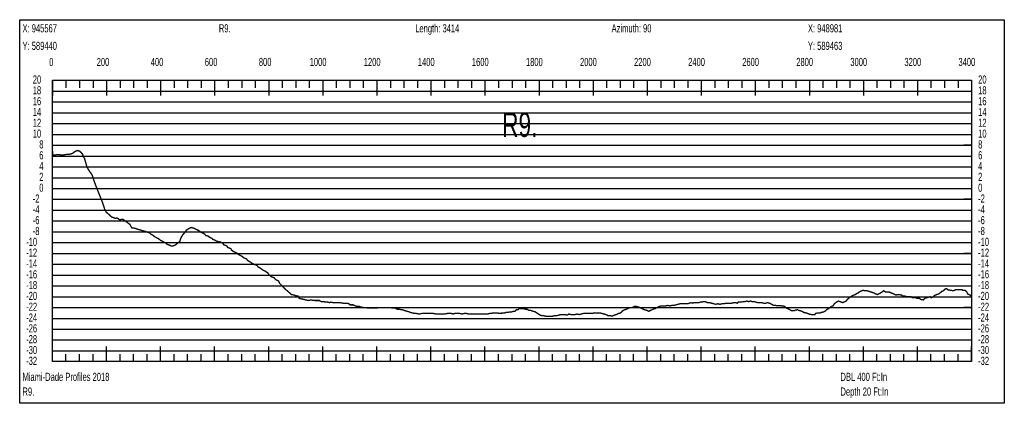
# Model space of a CAD drawing. Header units: inches. Extents: x 471865 to 538526, y 1054316 to 1102451.
# Tile 52 of 131: x 475961 to 479604, y 1089861 to 1091279. Entities that reach past the tile are written whole.
import ezdxf

# ---------------------------------------------------------------- set-up
doc = ezdxf.new("R2010")
doc.units = ezdxf.units.IN
doc.header["$MEASUREMENT"] = 0
for name, color, linetype in [('LABELS', 7, 'Continuous'), ('X_Gr1', 7, 'Continuous'), ('XSECTION', 7, 'Continuous')]:
    doc.layers.add(name, color=color, linetype=linetype)
doc.styles.get("Standard").update_dxf_attribs({"font": 'arial.ttf'})

msp = doc.modelspace()

# ---------------------------------------------------------------- linework, layer by layer
at = {"layer": 'X_Gr1', "color": 6, "linetype": 'Continuous', "lineweight": 18, "true_color": 0xff00ff, "transparency": 33554687, "const_width": 5}
msp.add_lwpolyline([(476082.6, 1090796.1), (476082.6, 1090796.1), (476083.7, 1090780.2), (476088.8, 1090778.8), (476097.8, 1090780.1), (476107.1, 1090780.7), (476116.4, 1090778.5), (476126.6, 1090779.8), (476135.7, 1090781.6), (476145.4, 1090781.9), (476155.3, 1090784.3), (476164.4, 1090790.7), (476174.1, 1090795.7), (476182.5, 1090793.9), (476192.3, 1090784.7), (476201.6, 1090765.5), (476210.2, 1090734.8), (476219.4, 1090719.1), (476229.3, 1090705.6), (476238, 1090678.9), (476246.6, 1090656.3), (476258.3, 1090627.5), (476267.8, 1090603.8), (476275.4, 1090579.9), (476280.5, 1090569.1), (476287.6, 1090562.7), (476292.5, 1090558.2), (476297.5, 1090553.2), (476303.9, 1090548.8), (476309.3, 1090547.8), (476314.8, 1090545.1), (476320.9, 1090546), (476325.7, 1090543.7), (476331.4, 1090539.2), (476337.4, 1090541.1), (476343.5, 1090541.4), (476350.2, 1090536.5), (476356.5, 1090531.9), (476362.9, 1090527.2), (476369.2, 1090522.6), (476374.2, 1090513.3), (476377.2, 1090509.3), (476383.6, 1090509.3), (476390.2, 1090507.3), (476396.5, 1090505.3), (476402.8, 1090503.3), (476409.4, 1090501.3), (476416.3, 1090499.3), (476423.5, 1090497.3), (476441.8, 1090491.3), (476445.6, 1090487.3), (476453.3, 1090483.3), (476460.6, 1090477.3), (476467.9, 1090473.3), (476475.4, 1090469.3), (476483, 1090463.3), (476490.6, 1090459.3), (476502.1, 1090453.3), (476506.1, 1090449.3), (476517.5, 1090445.3), (476521.1, 1090443.3), (476528.4, 1090443.3), (476535.7, 1090445.3), (476543, 1090451.3), (476553.6, 1090459.3), (476557.1, 1090471.3), (476564, 1090483.3), (476574.5, 1090495.3), (476578, 1090501.3), (476587.5, 1090507.3), (476590.3, 1090509.3), (476595.9, 1090511.3), (476602.7, 1090509.3), (476604.9, 1090509.3), (476621, 1090501.3), (476626.9, 1090497.3), (476632.7, 1090493.3), (476641.7, 1090489.3), (476644.6, 1090487.3), (476650.3, 1090481.3), (476659.6, 1090479.3), (476662.8, 1090475.3), (476672.5, 1090471.3), (476675.6, 1090467.3), (476681.8, 1090465.3), (476688.2, 1090461.3), (476695.1, 1090459.3), (476705.3, 1090457.3), (476712.2, 1090453.3), (476716, 1090447.3), (476727.4, 1090443.3), (476731, 1090437.3), (476742, 1090433.3), (476745.9, 1090427.3), (476753.6, 1090421.3), (476764.3, 1090417.3), (476767.9, 1090413.3), (476779, 1090407.3), (476785.7, 1090403.3), (476789.4, 1090399.3), (476800.7, 1090395.3), (476804.4, 1090389.3), (476811.9, 1090385.3), (476819.8, 1090379.3), (476827.7, 1090375.3), (476839.4, 1090371.3), (476843.4, 1090365.3), (476851.2, 1090361.3), (476858.9, 1090355.3), (476866.9, 1090351.3), (476879.2, 1090343.3), (476883.3, 1090337.3), (476891.4, 1090329.3), (476903.2, 1090325.3), (476907.3, 1090319.3), (476919.2, 1090313.3), (476922.7, 1090305.3), (476944, 1090283.3), (476955.4, 1090273.3), (476962.9, 1090267.3), (476966.6, 1090263.3), (476977.4, 1090261.3), (476981.2, 1090259.3), (476992.1, 1090257.3), (476995.6, 1090249.3), (477002.9, 1090247.3), (477014.7, 1090245.3), (477018.8, 1090243.3), (477030.8, 1090241.3), (477038.1, 1090243.3), (477052.5, 1090241.3), (477066.4, 1090241.3), (477069.9, 1090241.3), (477076.8, 1090237.3), (477086.9, 1090237.3), (477090.4, 1090235.3), (477100.9, 1090235.3), (477107.9, 1090233.3), (477111.3, 1090235.3), (477121.4, 1090233.3), (477124.9, 1090233.3), (477135.8, 1090233.3), (477142.8, 1090233.3), (477146.4, 1090233.3), (477157.6, 1090231.3), (477161.4, 1090231.3), (477172.2, 1090231.3), (477179.7, 1090229.3), (477183.5, 1090225.3), (477195.1, 1090225.3), (477203.1, 1090221.3), (477211, 1090219.3), (477218.5, 1090219.3), (477222.6, 1090217.3), (477234.8, 1090215.3), (477238.5, 1090215.3), (477249.9, 1090213.3), (477257.9, 1090213.3), (477262, 1090213.3), (477273.8, 1090213.3), (477281.4, 1090213.3), (477289, 1090215.3), (477296.2, 1090215.3), (477311.3, 1090215.3), (477315, 1090215.3), (477326.4, 1090215.3), (477334.3, 1090215.3), (477338.2, 1090213.3), (477349.7, 1090213.3), (477357.6, 1090209.3), (477365.1, 1090209.3), (477372.7, 1090207.3), (477376.4, 1090207.3), (477387.5, 1090203.3), (477395.2, 1090201.3), (477402.6, 1090199.3), (477406.3, 1090197.3), (477413.6, 1090195.3), (477424.9, 1090193.3), (477428.8, 1090193.3), (477440.6, 1090191.3), (477448.5, 1090193.3), (477452.3, 1090193.3), (477463.7, 1090193.3), (477471.8, 1090193.3), (477479.5, 1090193.3), (477487.5, 1090193.3), (477491.6, 1090193.3), (477503.2, 1090191.3), (477511, 1090191.3), (477518.8, 1090191.3), (477526.5, 1090191.3), (477534.2, 1090191.3), (477542.8, 1090193.3), (477550.8, 1090193.3), (477558.4, 1090193.3), (477566.2, 1090191.3), (477570.2, 1090193.3), (477581.8, 1090193.3), (477589.9, 1090193.3), (477598.2, 1090191.3), (477606, 1090193.3), (477613.9, 1090193.3), (477622.1, 1090191.3), (477629.8, 1090191.3), (477633.8, 1090191.3), (477645.3, 1090191.3), (477649.2, 1090191.3), (477661.3, 1090191.3), (477668.9, 1090191.3), (477672.6, 1090191.3), (477691.3, 1090191.3), (477699, 1090193.3), (477706.6, 1090193.3), (477710.3, 1090195.3), (477721.1, 1090195.3), (477728.3, 1090195.3), (477735.9, 1090193.3), (477742.6, 1090193.3), (477745.5, 1090195.3), (477754.7, 1090195.3), (477761.1, 1090197.3), (477767.9, 1090197.3), (477774.8, 1090199.3), (477781.9, 1090199.3), (477787.4, 1090201.3), (477793.2, 1090201.3), (477799.4, 1090207.3), (477805.2, 1090207.3), (477808.4, 1090211.3), (477817.9, 1090211.3), (477824.3, 1090211.3), (477831.5, 1090209.3), (477838, 1090209.3), (477844.1, 1090205.3), (477850.1, 1090205.3), (477855.9, 1090203.3), (477861.7, 1090201.3), (477868.4, 1090199.3), (477871.6, 1090197.3), (477880.3, 1090191.3), (477886.3, 1090187.3), (477893.2, 1090185.3), (477899.8, 1090185.3), (477906.5, 1090183.3), (477913.1, 1090183.3), (477919.7, 1090183.3), (477926.2, 1090183.3), (477933.7, 1090183.3), (477941.1, 1090185.3), (477948.3, 1090185.3), (477955.7, 1090187.3), (477962.9, 1090189.3), (477970.3, 1090189.3), (477978.3, 1090189.3), (477985.9, 1090187.3), (477993.1, 1090191.3), (478000.4, 1090189.3), (478007.6, 1090189.3), (478015.4, 1090189.3), (478023.1, 1090191.3), (478030.6, 1090189.3), (478038.6, 1090191.3), (478046.7, 1090193.3), (478054.8, 1090193.3), (478062.5, 1090193.3), (478070, 1090193.3), (478077.9, 1090193.3), (478085.7, 1090195.3), (478093.4, 1090195.3), (478100.9, 1090195.3), (478107.9, 1090195.3), (478115.5, 1090193.3), (478130.2, 1090189.3), (478137.6, 1090185.3), (478145.2, 1090185.3), (478153.4, 1090183.3), (478161.2, 1090187.3), (478168.9, 1090189.3), (478176.9, 1090193.3), (478184.5, 1090195.3), (478192.1, 1090203.3), (478199.4, 1090207.3), (478206.9, 1090209.3), (478214, 1090213.3), (478220.6, 1090215.3), (478227.6, 1090215.3), (478235.1, 1090219.3), (478242.3, 1090219.3), (478249.5, 1090217.3), (478256.4, 1090215.3), (478264.1, 1090211.3), (478272.2, 1090207.3), (478280.4, 1090205.3), (478288.4, 1090201.3), (478296.2, 1090205.3), (478304.5, 1090209.3), (478312, 1090211.3), (478319.8, 1090215.3), (478328, 1090219.3), (478335.5, 1090221.3), (478343.2, 1090221.3), (478351.6, 1090221.3), (478359.3, 1090223.3), (478366.7, 1090221.3), (478374.5, 1090223.3), (478382.1, 1090223.3), (478389.4, 1090225.3), (478397.2, 1090227.3), (478405.1, 1090229.3), (478412, 1090229.3), (478419.7, 1090229.3), (478426.8, 1090229.3), (478432.6, 1090229.3), (478438.5, 1090231.3), (478444.1, 1090233.3), (478450.2, 1090231.3), (478456.1, 1090233.3), (478462.4, 1090233.3), (478468.4, 1090233.3), (478473.8, 1090233.3), (478479.5, 1090235.3), (478485.4, 1090235.3), (478491.6, 1090237.3), (478498.4, 1090237.3), (478505.6, 1090233.3), (478513.5, 1090233.3), (478521, 1090231.3), (478528.7, 1090229.3), (478536.6, 1090227.3), (478544.4, 1090229.3), (478552.2, 1090227.3), (478559.2, 1090229.3), (478566.6, 1090229.3), (478574.1, 1090231.3), (478581, 1090231.3), (478588, 1090231.3), (478595.4, 1090231.3), (478602.6, 1090233.3), (478609.5, 1090233.3), (478616.4, 1090231.3), (478620.1, 1090235.3), (478631.2, 1090235.3), (478637.8, 1090237.3), (478644.5, 1090237.3), (478651.1, 1090239.3), (478657.8, 1090237.3), (478664.6, 1090239.3), (478671, 1090237.3), (478678.1, 1090237.3), (478685.3, 1090235.3), (478692.2, 1090233.3), (478699.3, 1090233.3), (478706.8, 1090233.3), (478713.7, 1090231.3), (478720.7, 1090231.3), (478728.4, 1090233.3), (478735.8, 1090231.3), (478743.1, 1090227.3), (478750.5, 1090223.3), (478785, 1090221.3), (478791.4, 1090219.3), (478797.6, 1090213.3), (478807.2, 1090209.3), (478810.4, 1090207.3), (478817, 1090203.3), (478826.4, 1090203.3), (478829.4, 1090205.3), (478838.7, 1090207.3), (478842, 1090205.3), (478848.8, 1090203.3), (478855.4, 1090201.3), (478861.5, 1090197.3), (478870.5, 1090195.3), (478877, 1090193.3), (478880.3, 1090191.3), (478890.5, 1090189.3), (478893.7, 1090189.3), (478902.7, 1090189.3), (478905.8, 1090193.3), (478912.5, 1090195.3), (478923.3, 1090195.3), (478926.7, 1090197.3), (478936.3, 1090199.3), (478942.9, 1090203.3), (478946.3, 1090207.3), (478956.8, 1090213.3), (478960.3, 1090217.3), (478970.2, 1090221.3), (478973.4, 1090227.3), (478979.9, 1090233.3), (478989.8, 1090239.3), (479007, 1090233.3), (479018.9, 1090239.3), (479024.8, 1090247.3), (479030.3, 1090251.3), (479035.8, 1090255.3), (479041.7, 1090259.3), (479047.4, 1090261.3), (479052.6, 1090263.3), (479058.3, 1090267.3), (479063.1, 1090269.3), (479067.6, 1090273.3), (479072.5, 1090275.3), (479076.7, 1090277.3), (479081.5, 1090279.3), (479086.7, 1090277.3), (479091.8, 1090277.3), (479097.4, 1090277.3), (479103.2, 1090275.3), (479109, 1090273.3), (479115.2, 1090271.3), (479121.7, 1090269.3), (479128.7, 1090265.3), (479135.1, 1090263.3), (479149, 1090271.1), (479157.6, 1090277.3), (479163.9, 1090273.3), (479169.6, 1090273.3), (479176.3, 1090273.3), (479179.9, 1090271.3), (479191.3, 1090267.3), (479194.9, 1090265.3), (479203.7, 1090261.3), (479210, 1090263.3), (479213.3, 1090263.3), (479224.3, 1090261.3), (479227.9, 1090257.3), (479237.4, 1090257.3), (479244, 1090255.3), (479247.5, 1090255.3), (479258.3, 1090255.3), (479265, 1090251.3), (479271.1, 1090251.3), (479277.2, 1090251.3), (479280.4, 1090249.3), (479290.6, 1090249.3), (479294.2, 1090245.3), (479304, 1090243.3), (479309.7, 1090249.3), (479315.7, 1090251.3), (479322.6, 1090253.3), (479329.9, 1090255.3), (479333.3, 1090251.3), (479342.1, 1090255.3), (479344.8, 1090259.3), (479353.7, 1090263.3), (479360.5, 1090265.3), (479363.9, 1090267.3), (479373, 1090275.3), (479378.4, 1090277.3), (479384.2, 1090283.3), (479390.7, 1090285.3), (479393.9, 1090281.3), (479403, 1090279.3), (479405.8, 1090279.3), (479414.5, 1090277.3), (479420.7, 1090279.3), (479423.6, 1090281.3), (479431.3, 1090281.3), (479442.1, 1090281.3), (479447.5, 1090281.3), (479449.9, 1090279.3), (479456.1, 1090279.3), (479460.9, 1090277.3), (479466, 1090271.3), (479468.3, 1090265.3), (479477.3, 1090261.3), (479482, 1090257.3)], dxfattribs=at)
at = {"layer": 'XSECTION', "color": 18, "linetype": 'Continuous', "true_color": 0x000000}
for points in [[(475961.4, 1091279.3), (479603.8, 1091279.3), (479603.8, 1089861.3), (475961.4, 1089861.3), (475961.4, 1091279.3)], [(476082.6, 1091055.3), (479482.6, 1091055.3), (479482.6, 1090015.3), (476082.6, 1090015.3), (476082.6, 1091055.3)], [(476082.6, 1091055.3), (476082.6, 1090998.9)], [(476082.6, 1091055.3), (476082.6, 1090998.9)], [(476082.6, 1091055.3), (476082.6, 1091027.3)], [(476082.6, 1091055.3), (476082.6, 1091027.3)], [(476132.6, 1091055.3), (476132.6, 1091027.3)], [(476182.6, 1091055.3), (476182.6, 1091027.3)], [(476232.6, 1091055.3), (476232.6, 1091027.3)], [(476282.6, 1091055.3), (476282.6, 1090998.9)], [(476282.6, 1091055.3), (476282.6, 1091027.3)], [(476332.6, 1091055.3), (476332.6, 1091027.3)], [(476382.6, 1091055.3), (476382.6, 1091027.3)], [(476432.6, 1091055.3), (476432.6, 1091027.3)], [(476482.6, 1091055.3), (476482.6, 1090998.9)], [(476482.6, 1091055.3), (476482.6, 1091027.3)], [(476532.6, 1091055.3), (476532.6, 1091027.3)], [(476582.6, 1091055.3), (476582.6, 1091027.3)], [(476632.6, 1091055.3), (476632.6, 1091027.3)], [(476682.6, 1091055.3), (476682.6, 1090998.9)], [(476682.6, 1091055.3), (476682.6, 1091027.3)], [(476732.6, 1091055.3), (476732.6, 1091027.3)], [(476782.6, 1091055.3), (476782.6, 1091027.3)], [(476832.6, 1091055.3), (476832.6, 1091027.3)], [(476882.6, 1091055.3), (476882.6, 1090998.9)], [(476882.6, 1091055.3), (476882.6, 1091027.3)], [(476932.6, 1091055.3), (476932.6, 1091027.3)], [(476982.6, 1091055.3), (476982.6, 1091027.3)], [(477032.6, 1091055.3), (477032.6, 1091027.3)], [(477082.6, 1091055.3), (477082.6, 1090998.9)], [(477082.6, 1091055.3), (477082.6, 1091027.3)], [(477132.6, 1091055.3), (477132.6, 1091027.3)], [(477182.6, 1091055.3), (477182.6, 1091027.3)], [(477232.6, 1091055.3), (477232.6, 1091027.3)], [(477282.6, 1091055.3), (477282.6, 1090998.9)], [(477282.6, 1091055.3), (477282.6, 1091027.3)], [(477332.6, 1091055.3), (477332.6, 1091027.3)], [(477382.6, 1091055.3), (477382.6, 1091027.3)], [(477432.6, 1091055.3), (477432.6, 1091027.3)], [(477482.6, 1091055.3), (477482.6, 1090998.9)], [(477482.6, 1091055.3), (477482.6, 1091027.3)], [(477532.6, 1091055.3), (477532.6, 1091027.3)], [(477582.6, 1091055.3), (477582.6, 1091027.3)], [(477632.6, 1091055.3), (477632.6, 1091027.3)], [(477682.6, 1091055.3), (477682.6, 1090998.9)], [(477682.6, 1091055.3), (477682.6, 1091027.3)], [(477732.6, 1091055.3), (477732.6, 1091027.3)], [(477782.6, 1091055.3), (477782.6, 1091027.3)], [(477832.6, 1091055.3), (477832.6, 1091027.3)], [(477882.6, 1091055.3), (477882.6, 1090998.9)], [(477882.6, 1091055.3), (477882.6, 1091027.3)], [(477932.6, 1091055.3), (477932.6, 1091027.3)], [(477982.6, 1091055.3), (477982.6, 1091027.3)], [(478032.6, 1091055.3), (478032.6, 1091027.3)], [(478082.6, 1091055.3), (478082.6, 1090998.9)], [(478082.6, 1091055.3), (478082.6, 1091027.3)], [(478132.6, 1091055.3), (478132.6, 1091027.3)], [(478182.6, 1091055.3), (478182.6, 1091027.3)], [(478232.6, 1091055.3), (478232.6, 1091027.3)], [(478282.6, 1091055.3), (478282.6, 1090998.9)], [(478282.6, 1091055.3), (478282.6, 1091027.3)], [(478332.6, 1091055.3), (478332.6, 1091027.3)], [(478382.6, 1091055.3), (478382.6, 1091027.3)], [(478432.6, 1091055.3), (478432.6, 1091027.3)], [(478482.6, 1091055.3), (478482.6, 1090998.9)], [(478482.6, 1091055.3), (478482.6, 1091027.3)], [(478532.6, 1091055.3), (478532.6, 1091027.3)], [(478582.6, 1091055.3), (478582.6, 1091027.3)], [(478632.6, 1091055.3), (478632.6, 1091027.3)], [(478682.6, 1091055.3), (478682.6, 1090998.9)], [(478682.6, 1091055.3), (478682.6, 1091027.3)], [(478732.6, 1091055.3), (478732.6, 1091027.3)], [(478782.6, 1091055.3), (478782.6, 1091027.3)], [(478832.6, 1091055.3), (478832.6, 1091027.3)], [(478882.6, 1091055.3), (478882.6, 1090998.9)], [(478882.6, 1091055.3), (478882.6, 1091027.3)], [(478932.6, 1091055.3), (478932.6, 1091027.3)], [(478982.6, 1091055.3), (478982.6, 1091027.3)], [(479032.6, 1091055.3), (479032.6, 1091027.3)], [(479082.6, 1091055.3), (479082.6, 1090998.9)], [(479082.6, 1091055.3), (479082.6, 1091027.3)], [(479132.6, 1091055.3), (479132.6, 1091027.3)], [(479182.6, 1091055.3), (479182.6, 1091027.3)], [(479232.6, 1091055.3), (479232.6, 1091027.3)], [(479282.6, 1091055.3), (479282.6, 1090998.9)], [(479282.6, 1091055.3), (479282.6, 1091027.3)], [(479332.6, 1091055.3), (479332.6, 1091027.3)], [(479382.6, 1091055.3), (479382.6, 1091027.3)], [(479432.6, 1091055.3), (479432.6, 1091027.3)], [(479482.6, 1091055.3), (479482.6, 1090998.9)], [(479482.6, 1091055.3), (479482.6, 1091027.3)], [(476082.6, 1090815.3), (476110.6, 1090815.3)], [(479482.6, 1090815.3), (479454.6, 1090815.3)], [(476082.6, 1090615.3), (476110.6, 1090615.3)], [(479482.6, 1090615.3), (479454.6, 1090615.3)], [(476082.6, 1090415.3), (476110.6, 1090415.3)], [(479482.6, 1090415.3), (479454.6, 1090415.3)], [(476082.6, 1090215.3), (476110.6, 1090215.3)], [(479482.6, 1090215.3), (479454.6, 1090215.3)], [(476082.6, 1090015.3), (476082.6, 1090071.7)], [(476082.6, 1090015.3), (476082.6, 1090071.7)], [(476282.6, 1090015.3), (476282.6, 1090071.7)], [(476482.6, 1090015.3), (476482.6, 1090071.7)], [(476682.6, 1090015.3), (476682.6, 1090071.7)], [(476882.6, 1090015.3), (476882.6, 1090071.7)], [(477082.6, 1090015.3), (477082.6, 1090071.7)], [(477282.6, 1090015.3), (477282.6, 1090071.7)], [(477482.6, 1090015.3), (477482.6, 1090071.7)], [(477682.6, 1090015.3), (477682.6, 1090071.7)], [(477882.6, 1090015.3), (477882.6, 1090071.7)], [(478082.6, 1090015.3), (478082.6, 1090071.7)], [(478282.6, 1090015.3), (478282.6, 1090071.7)], [(478482.6, 1090015.3), (478482.6, 1090071.7)], [(478682.6, 1090015.3), (478682.6, 1090071.7)], [(478882.6, 1090015.3), (478882.6, 1090071.7)], [(479082.6, 1090015.3), (479082.6, 1090071.7)], [(479282.6, 1090015.3), (479282.6, 1090071.7)], [(479482.6, 1090015.3), (479482.6, 1090071.7)], [(476082.6, 1090015.3), (476082.6, 1090043.3)], [(476082.6, 1090015.3), (476082.6, 1090043.3)], [(476132.6, 1090015.3), (476132.6, 1090043.3)], [(476182.6, 1090015.3), (476182.6, 1090043.3)], [(476232.6, 1090015.3), (476232.6, 1090043.3)], [(476282.6, 1090015.3), (476282.6, 1090043.3)], [(476332.6, 1090015.3), (476332.6, 1090043.3)], [(476382.6, 1090015.3), (476382.6, 1090043.3)], [(476432.6, 1090015.3), (476432.6, 1090043.3)], [(476482.6, 1090015.3), (476482.6, 1090043.3)], [(476532.6, 1090015.3), (476532.6, 1090043.3)], [(476582.6, 1090015.3), (476582.6, 1090043.3)], [(476632.6, 1090015.3), (476632.6, 1090043.3)], [(476682.6, 1090015.3), (476682.6, 1090043.3)], [(476732.6, 1090015.3), (476732.6, 1090043.3)], [(476782.6, 1090015.3), (476782.6, 1090043.3)], [(476832.6, 1090015.3), (476832.6, 1090043.3)], [(476882.6, 1090015.3), (476882.6, 1090043.3)], [(476932.6, 1090015.3), (476932.6, 1090043.3)], [(476982.6, 1090015.3), (476982.6, 1090043.3)], [(477032.6, 1090015.3), (477032.6, 1090043.3)], [(477082.6, 1090015.3), (477082.6, 1090043.3)], [(477132.6, 1090015.3), (477132.6, 1090043.3)], [(477182.6, 1090015.3), (477182.6, 1090043.3)], [(477232.6, 1090015.3), (477232.6, 1090043.3)], [(477282.6, 1090015.3), (477282.6, 1090043.3)], [(477332.6, 1090015.3), (477332.6, 1090043.3)], [(477382.6, 1090015.3), (477382.6, 1090043.3)], [(477432.6, 1090015.3), (477432.6, 1090043.3)], [(477482.6, 1090015.3), (477482.6, 1090043.3)], [(477532.6, 1090015.3), (477532.6, 1090043.3)], [(477582.6, 1090015.3), (477582.6, 1090043.3)], [(477632.6, 1090015.3), (477632.6, 1090043.3)], [(477682.6, 1090015.3), (477682.6, 1090043.3)], [(477732.6, 1090015.3), (477732.6, 1090043.3)], [(477782.6, 1090015.3), (477782.6, 1090043.3)], [(477832.6, 1090015.3), (477832.6, 1090043.3)], [(477882.6, 1090015.3), (477882.6, 1090043.3)], [(477932.6, 1090015.3), (477932.6, 1090043.3)], [(477982.6, 1090015.3), (477982.6, 1090043.3)], [(478032.6, 1090015.3), (478032.6, 1090043.3)], [(478082.6, 1090015.3), (478082.6, 1090043.3)], [(478132.6, 1090015.3), (478132.6, 1090043.3)], [(478182.6, 1090015.3), (478182.6, 1090043.3)], [(478232.6, 1090015.3), (478232.6, 1090043.3)], [(478282.6, 1090015.3), (478282.6, 1090043.3)], [(478332.6, 1090015.3), (478332.6, 1090043.3)], [(478382.6, 1090015.3), (478382.6, 1090043.3)], [(478432.6, 1090015.3), (478432.6, 1090043.3)], [(478482.6, 1090015.3), (478482.6, 1090043.3)], [(478532.6, 1090015.3), (478532.6, 1090043.3)], [(478582.6, 1090015.3), (478582.6, 1090043.3)], [(478632.6, 1090015.3), (478632.6, 1090043.3)], [(478682.6, 1090015.3), (478682.6, 1090043.3)], [(478732.6, 1090015.3), (478732.6, 1090043.3)], [(478782.6, 1090015.3), (478782.6, 1090043.3)], [(478832.6, 1090015.3), (478832.6, 1090043.3)], [(478882.6, 1090015.3), (478882.6, 1090043.3)], [(478932.6, 1090015.3), (478932.6, 1090043.3)], [(478982.6, 1090015.3), (478982.6, 1090043.3)], [(479032.6, 1090015.3), (479032.6, 1090043.3)], [(479082.6, 1090015.3), (479082.6, 1090043.3)], [(479132.6, 1090015.3), (479132.6, 1090043.3)], [(479182.6, 1090015.3), (479182.6, 1090043.3)], [(479232.6, 1090015.3), (479232.6, 1090043.3)], [(479282.6, 1090015.3), (479282.6, 1090043.3)], [(479332.6, 1090015.3), (479332.6, 1090043.3)], [(479382.6, 1090015.3), (479382.6, 1090043.3)], [(479432.6, 1090015.3), (479432.6, 1090043.3)], [(479482.6, 1090015.3), (479482.6, 1090043.3)]]:
    msp.add_lwpolyline(points, dxfattribs=at)
at = {"layer": 'XSECTION', "color": 18, "true_color": 0x000000}
for points in [[(476082.6, 1091015.3), (479482.6, 1091015.3)], [(476082.6, 1090975.3), (479482.6, 1090975.3)], [(476082.6, 1090935.3), (479482.6, 1090935.3)], [(476082.6, 1090895.3), (479482.6, 1090895.3)], [(476082.6, 1090855.3), (479482.6, 1090855.3)], [(476082.6, 1090815.3), (479482.6, 1090815.3)], [(476082.6, 1090775.3), (479482.6, 1090775.3)], [(476082.6, 1090735.3), (479482.6, 1090735.3)], [(476082.6, 1090695.3), (479482.6, 1090695.3)], [(476082.6, 1090655.3), (479482.6, 1090655.3)], [(476082.6, 1090615.3), (479482.6, 1090615.3)], [(476082.6, 1090575.3), (479482.6, 1090575.3)], [(476082.6, 1090535.3), (479482.6, 1090535.3)], [(476082.6, 1090495.3), (479482.6, 1090495.3)], [(476082.6, 1090455.3), (479482.6, 1090455.3)], [(476082.6, 1090415.3), (479482.6, 1090415.3)], [(476082.6, 1090375.3), (479482.6, 1090375.3)], [(476082.6, 1090335.3), (479482.6, 1090335.3)], [(476082.6, 1090295.3), (479482.6, 1090295.3)], [(476082.6, 1090255.3), (479482.6, 1090255.3)], [(476082.6, 1090215.3), (479482.6, 1090215.3)], [(476082.6, 1090175.3), (479482.6, 1090175.3)], [(476082.6, 1090135.3), (479482.6, 1090135.3)], [(476082.6, 1090095.3), (479482.6, 1090095.3)], [(476082.6, 1090055.3), (479482.6, 1090055.3)]]:
    msp.add_lwpolyline(points, dxfattribs=at)

# ---------------------------------------------------------------- texts
at = {"layer": 'LABELS', "color": 18, "true_color": 0x000000, "width": 0.666667}
for s, height, p in [('X: 945567', 30, (475971.8, 1091232.5)), ('R9.', 30, (476698.2, 1091232.5)), ('Length: 3414', 30, (477424.6, 1091232.5)), ('Azimuth: 90', 30, (478151, 1091232.5)), ('X: 948981', 30, (478877.4, 1091232.5)), ('Y: 589440', 30, (475971.8, 1091167.7)), ('Y: 589463', 30, (478877.4, 1091167.7)), ('0', 30, (476070.6, 1091108.1)), ('0', 30, (476070.6, 1091108.1)), ('200', 30, (476246.2, 1091108.1)), ('400', 30, (476446.2, 1091108.1)), ('600', 30, (476646.2, 1091108.1)), ('800', 30, (476846.2, 1091108.1)), ('1000', 30, (477034.2, 1091108.1)), ('1200', 30, (477234.2, 1091108.1)), ('1400', 30, (477434.2, 1091108.1)), ('1600', 30, (477634.2, 1091108.1)), ('1800', 30, (477834.2, 1091108.1)), ('2000', 30, (478034.2, 1091108.1)), ('2200', 30, (478234.2, 1091108.1)), ('2400', 30, (478434.2, 1091108.1)), ('2600', 30, (478634.2, 1091108.1)), ('2800', 30, (478834.2, 1091108.1)), ('3000', 30, (479034.2, 1091108.1)), ('3200', 30, (479234.2, 1091108.1)), ('3400', 30, (479434.2, 1091108.1)), ('20', 30, (476009.8, 1091043.3)), ('20', 30, (479507, 1091043.3)), ('18', 30, (476009.8, 1091003.3)), ('18', 30, (479507, 1091003.3)), ('16', 30, (476009.8, 1090963.3)), ('16', 30, (479507, 1090963.3)), ('14', 30, (476009.8, 1090923.3)), ('R9.', 90, (477746.2, 1090846.1)), ('14', 30, (479507, 1090923.3)), ('12', 30, (476009.8, 1090883.3)), ('12', 30, (479507, 1090883.3)), ('10', 30, (476009.8, 1090843.3)), ('10', 30, (479507, 1090843.3)), ('8', 30, (476033.8, 1090803.3)), ('8', 30, (479507, 1090803.3)), ('6', 30, (476033.8, 1090763.3)), ('6', 30, (479507, 1090763.3)), ('4', 30, (476033.8, 1090723.3)), ('4', 30, (479507, 1090723.3)), ('2', 30, (476033.8, 1090683.3)), ('2', 30, (479507, 1090683.3)), ('0', 30, (476033.8, 1090643.3)), ('0', 30, (479507, 1090643.3)), ('-2', 30, (476009.8, 1090603.3)), ('-2', 30, (479507, 1090603.3)), ('-4', 30, (476009.8, 1090563.3)), ('-4', 30, (479507, 1090563.3)), ('-6', 30, (476009.8, 1090523.3)), ('-6', 30, (479507, 1090523.3)), ('-8', 30, (476009.8, 1090483.3)), ('-8', 30, (479507, 1090483.3)), ('-10', 30, (475985.4, 1090443.3)), ('-10', 30, (479507, 1090443.3)), ('-12', 30, (475985.4, 1090403.3)), ('-12', 30, (479507, 1090403.3)), ('-14', 30, (475985.4, 1090363.3)), ('-14', 30, (479507, 1090363.3)), ('-16', 30, (475985.4, 1090323.3)), ('-16', 30, (479507, 1090323.3)), ('-18', 30, (475985.4, 1090283.3)), ('-18', 30, (479507, 1090283.3)), ('-20', 30, (475985.4, 1090243.3)), ('-20', 30, (479507, 1090243.3)), ('-22', 30, (475985.4, 1090203.3)), ('-22', 30, (479507, 1090203.3)), ('-24', 30, (475985.4, 1090163.3)), ('-24', 30, (479507, 1090163.3)), ('-26', 30, (475985.4, 1090123.3)), ('-26', 30, (479507, 1090123.3)), ('-28', 30, (475985.4, 1090083.3)), ('-28', 30, (479507, 1090083.3)), ('-30', 30, (475985.4, 1090043.3)), ('-30', 30, (479507, 1090043.3)), ('-32', 30, (475985.4, 1090003.3)), ('-32', 30, (479507, 1090003.3)), ('Miami-Dade Profiles 2018', 30, (475971.8, 1089944.1)), ('DBL 400 Ft:In', 30, (478997.8, 1089944.1)), ('R9.', 30, (475971.8, 1089889.7)), ('Depth 20 Ft:In', 30, (478997.8, 1089889.7))]:
    msp.add_text(s, height=height, dxfattribs=at).set_placement(p)

doc.saveas('drawing.dxf')
